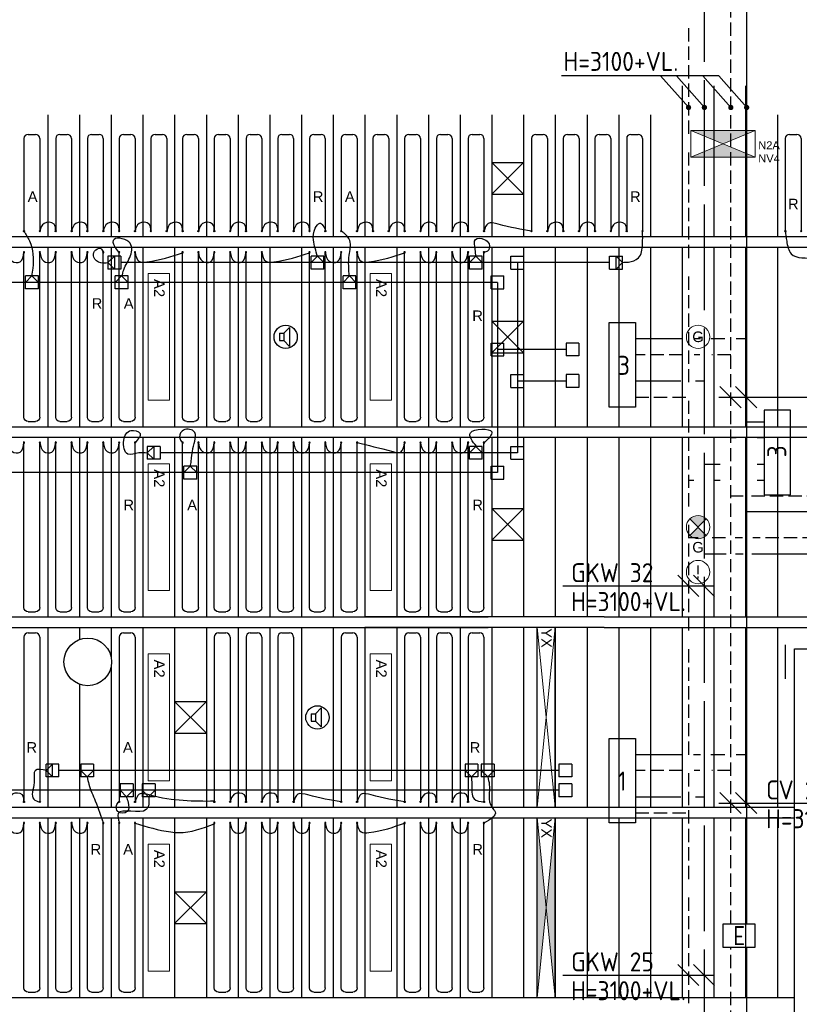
# Model space of a CAD drawing. Extents: x 51386 to 237147, y -567529 to -237881.
# Tile 11 of 16: x 116726 to 124099, y -258953 to -249638. Entities that reach past the tile are written whole.
import ezdxf

# ---------------------------------------------------------------- set-up
doc = ezdxf.new("R2010")
doc.units = 0
doc.header["$LTSCALE"] = 25
for name, pattern in [('2322105', [47, 40, -7]), ('2322106', [47, 5, -2, 5, -2, 5, -2, 5, -2, 5, -2, 5, -7]), ('2322107', [2000, 1000, 1000]), ('2322108', [7, 5, -2])]:
    doc.linetypes.add(name, pattern=pattern)
for name, color, linetype in [('60', 7, 'CONTINUOUS'), ('60-CV', 3, 'CONTINUOUS'), ('BALKEN', 7, 'CONTINUOUS'), ('KP-bandraster', 5, 'CONTINUOUS'), ('KP-koppelingen', 6, 'CONTINUOUS'), ('KP-leidingen(aanvoer)', 5, 'CONTINUOUS'), ('KP-leidingen(retour)', 1, 'CONTINUOUS'), ('KP-Lucht aanvoer', 6, 'CONTINUOUS'), ('KP-Melders', 3, 'CONTINUOUS'), ('KP-panelen', 1, 'CONTINUOUS'), ('KP-registers', 4, 'CONTINUOUS'), ('KP-slangen', 7, 'CONTINUOUS'), ('KP-tekst', 7, 'CONTINUOUS'), ('SYM-W', 7, 'CONTINUOUS'), ('WL5501--', 130, 'CONTINUOUS'), ('WL5501--_GKW-A', 4, 'CONTINUOUS'), ('WL5502--', 130, 'CONTINUOUS'), ('WL561---_AANVOER', 10, 'CONTINUOUS'), ('WL561---_RETOUR', 10, 'CONTINUOUS')]:
    doc.layers.add(name, color=color, linetype=linetype)
doc.layers.add('KP-Registers-nieuw', color=3, linetype='CONTINUOUS', lineweight=25)
doc.layers.add('KP-Verlichting', color=2, linetype='CONTINUOUS', lineweight=18)
doc.styles.add('arial', font='ARIAL.TTF')
doc.styles.add('Cofely vet', font='tahomabd.TTF')
doc.styles.add('ISO', font='ISO.SHX')

# ---------------------------------------------------------------- blocks, each defined once
blk = doc.blocks.new('Register A')
at = {"layer": 'KP-registers', "linetype": 'Continuous'}
for p, q in [((90, 225), (1644, 225)), ((50, 115), (50, 185)), ((90, 75), (1644, 75))]:
    blk.add_line(p, q, dxfattribs=at)
for centre in [(1650, 225), (1650, 75)]:
    blk.add_circle(centre, 6, dxfattribs=at)
for centre, start, end in [((90, 185), 90, 180), ((90, 115), 180, 270)]:
    blk.add_arc(centre, 40, start, end, dxfattribs=at)
blk = doc.blocks.new('register kort')
at = {"layer": 'KP-registers', "linetype": 'Continuous'}
for p, q in [((-185, 965.9), (-115, 965.9)), ((-225, 925.9), (-225, 56)), ((-75, 925.9), (-75, 56))]:
    blk.add_line(p, q, dxfattribs=at)
for centre in [(-225, 50), (-75, 50)]:
    blk.add_circle(centre, 6, dxfattribs=at)
for centre, start, end in [((-185, 925.9), 90, 180), ((-115, 925.9), 0, 90)]:
    blk.add_arc(centre, 40, start, end, dxfattribs=at)
blk = doc.blocks.new('A$C707E4CAF')
at = {"layer": 'KP-Verlichting', "linetype": 'Continuous'}
h = blk.add_hatch(color=256, dxfattribs=at)
h.dxf.hatch_style = 1
h.paths.add_polyline_path([(0, 0), (850, -85), (1700, 0)])
h.paths.add_polyline_path([(1700, -170), (850, -85), (0, -170)])
at = {"layer": 'KP-panelen', "linetype": 'Continuous'}
for p, q in [((1700, 0), (0, 0)), ((1700, 0), (0, 0)), ((1700, -170), (0, -170)), ((1700, -170), (0, -170))]:
    blk.add_line(p, q, dxfattribs=at)
at = {"layer": 'KP-Verlichting', "linetype": 'Continuous'}
for p, q in [((0, 0), (1700, -170)), ((0, 0), (1700, -170)), ((0, 0), (0, -170)), ((0, -170), (1700, 0)), ((0, -170), (1700, 0)), ((1700, 0), (1700, -170))]:
    blk.add_line(p, q, dxfattribs=at)
at = {"layer": 'KP-Verlichting', "linetype": 'Continuous', "insert": (99.6, -83.6), "char_height": 100, "attachment_point": 5, "style": 'arial'}
blk.add_mtext('\\A1;YX', dxfattribs=at)

msp = doc.modelspace()

# ---------------------------------------------------------------- hatches: boundary and pattern name
at = {"layer": 'KP-Verlichting', "linetype": 'Continuous'}
h = msp.add_hatch(color=256, dxfattribs=at)
h.paths.add_polyline_path([(123072.3, -250687.2), (123377, -250812.8), (123681.7, -250687.2)])
h.paths.add_polyline_path([(123681.7, -250938.5), (123377, -250812.8), (123072.3, -250938.5)])
h = msp.add_hatch(color=256, dxfattribs=at)
h.paths.add_polyline_path([(123063.4, -254360.9), (123141.1, -254438.7), (123218.9, -254360.9, 0.414214)])
h.paths.add_polyline_path([(123063.4, -254516.4, 0.414214), (123218.9, -254516.4), (123141.1, -254438.7)])

# ---------------------------------------------------------------- linework, layer by layer
at = {"layer": '60-CV', "color": 7}
for p, q in [((123337, -250169.3), (121850.2, -250169.3)), ((123052.8, -250469.3), (122786.8, -250169.3)), ((123203, -250469.3), (122937, -250169.3)), ((123452.8, -250469.3), (123186.8, -250169.3)), ((123603, -250469.3), (123337, -250169.3))]:
    msp.add_line(p, q, dxfattribs=at)
at = {"layer": '60-CV', "color": 7, "const_width": 25}
for points in [[(123038.7, -250468.4, 1), (123063.7, -250468.4, 1)], [(123188.9, -250468.4, 1), (123213.9, -250468.4, 1)], [(123438.7, -250468.4, 1), (123463.7, -250468.4, 1)], [(123588.9, -250468.4, 1), (123613.9, -250468.4, 1)]]:
    msp.add_lwpolyline(points, format="xyb", close=True, dxfattribs=at)
at = {"layer": '60-CV', "color": 2, "linetype": 'Continuous'}
msp.add_lwpolyline([(123679, -258191), (123679, -258414.9), (123379, -258414.9), (123379, -258191)], close=True, dxfattribs=at)
at = {"layer": 'BALKEN'}
msp.add_line((123969.6, -255873.7), (123969.6, -255553.7), dxfattribs=at)
at = {"layer": 'KP-bandraster', "linetype": 'Continuous'}
for p, q in [((114429.6, -251688.7), (130621.4, -251688.7)), ((114429.6, -251788.7), (130660.5, -251788.7)), ((114429.6, -253488.7), (131232.3, -253488.7)), ((114429.6, -253588.7), (131260.6, -253588.7)), ((114429.6, -255288.7), (121154.9, -255288.7)), ((122254.8, -255288.7), (119991.1, -255288.7)), ((122254.8, -255288.7), (131658.2, -255288.7)), ((114429.6, -255388.7), (121154.8, -255388.7)), ((122254.8, -255388.7), (119991.1, -255388.7)), ((122254.8, -255388.7), (131676.7, -255388.7)), ((124054.8, -262288.7), (124054.8, -255588.7)), ((124054.8, -255588.7), (127251.2, -255588.7)), ((114429.6, -257088.7), (121154.8, -257088.7)), ((121154.8, -257088.7), (122254.7, -257088.7)), ((122254.7, -257088.7), (124054.8, -257088.7)), ((114429.6, -257188.7), (121154.8, -257188.7)), ((121154.8, -257188.7), (122254.7, -257188.7)), ((122254.7, -257188.7), (124054.8, -257188.7)), ((114429.6, -258888.7), (121154.8, -258888.7)), ((121154.8, -258888.7), (122254.6, -258888.7)), ((122254.6, -258888.7), (124054.8, -258888.7))]:
    msp.add_line(p, q, dxfattribs=at)
msp.add_circle((117369.6, -255713.7), 225, dxfattribs=at)
at = {"layer": 'KP-koppelingen', "linetype": 'Continuous'}
for p, q in [((117682.3, -251875.2), (117560.7, -251875.2)), ((117560.7, -251875.2), (117560.7, -251996.8)), ((117560.7, -251936), (117621.5, -251875.2)), ((117621.5, -251875.2), (117621.5, -251996.8)), ((117682.3, -251875.2), (117682.3, -251996.9)), ((119480.9, -251997), (119481, -251875.4)), ((119480.9, -251936.2), (119541.8, -251875.4)), ((119602.6, -251875.4), (119481, -251875.4)), ((119541.8, -251875.4), (119602.6, -251936.2)), ((119602.6, -251997), (119602.6, -251875.4)), ((120978.4, -251997), (120978.5, -251875.4)), ((121100.1, -251875.4), (120978.5, -251875.4)), ((120978.5, -251936.2), (121039.3, -251875.4)), ((121039.3, -251875.4), (121100.1, -251936.2)), ((121100.1, -251997), (121100.1, -251875.4)), ((121371.5, -251997.1), (121371.5, -251875.4)), ((121371.5, -251875.4), (121493.1, -251875.4)), ((121493.1, -251997.1), (121493.1, -251875.4)), ((122304.6, -251997), (122304.6, -251875.4)), ((122304.6, -251875.4), (122426.3, -251875.4)), ((122365.5, -251997), (122365.5, -251875.4)), ((122365.5, -251875.4), (122426.3, -251936.2)), ((122426.3, -251997), (122426.3, -251875.4)), ((117621.5, -251996.8), (117560.7, -251936)), ((119602.6, -251936.2), (119480.9, -251936.2)), ((121100.1, -251936.2), (120978.5, -251936.2)), ((122426.3, -251936.2), (122365.5, -251997)), ((116780.8, -252184.1), (116780.9, -252062.5)), ((116902.5, -252062.5), (116780.9, -252062.5)), ((116780.9, -252123.3), (116841.7, -252062.5)), ((116841.7, -252062.5), (116902.5, -252123.3)), ((116902.5, -252184.1), (116902.5, -252062.5)), ((117682.3, -251996.9), (117560.7, -251996.8)), ((117628.6, -252184.1), (117628.6, -252062.5)), ((117750.2, -252062.5), (117628.6, -252062.5)), ((117628.6, -252123.3), (117689.4, -252062.5)), ((117689.4, -252062.5), (117750.2, -252123.3)), ((117750.2, -252184.1), (117750.2, -252062.5)), ((119602.6, -251997), (119480.9, -251997)), ((119783.4, -252184.1), (119783.4, -252062.5)), ((119905.1, -252062.5), (119783.4, -252062.5)), ((119783.4, -252123.3), (119844.2, -252062.5)), ((119844.2, -252062.5), (119905, -252123.3)), ((119905, -252184.1), (119905.1, -252062.5)), ((121100.1, -251997), (120978.4, -251997)), ((121184.3, -252184.2), (121184.3, -252062.6)), ((121184.3, -252062.6), (121305.9, -252062.6)), ((121305.9, -252184.2), (121305.9, -252062.6)), ((121371.5, -251997.1), (121493.1, -251997.1)), ((122304.6, -251997), (122426.3, -251997)), ((116902.5, -252123.3), (116780.9, -252123.3)), ((117750.2, -252123.3), (117628.6, -252123.3)), ((119905, -252123.3), (119783.4, -252123.3)), ((116902.5, -252184.1), (116780.8, -252184.1)), ((117750.2, -252184.1), (117628.6, -252184.1)), ((119905, -252184.1), (119783.4, -252184.1)), ((121184.3, -252184.2), (121305.9, -252184.2)), ((121184.2, -252818.6), (121184.2, -252696.9)), ((121184.2, -252696.9), (121305.9, -252696.9)), ((121305.9, -252818.6), (121305.9, -252696.9)), ((122014.3, -252697), (121892.7, -252697)), ((121892.7, -252697), (121892.7, -252818.6)), ((122014.3, -252697), (122014.3, -252818.6)), ((121184.2, -252818.6), (121305.9, -252818.6)), ((122014.3, -252818.6), (121892.7, -252818.6)), ((121371.4, -253117.7), (121371.4, -252996.1)), ((121371.4, -252996.1), (121493, -252996.1)), ((121493, -253117.7), (121493, -252996.1)), ((122014.3, -252996.1), (121892.7, -252996.1)), ((121892.7, -252996.1), (121892.7, -253117.7)), ((122014.3, -252996.1), (122014.3, -253117.7)), ((121371.4, -253117.7), (121493, -253117.7)), ((122014.3, -253117.7), (121892.7, -253117.7)), ((118053.5, -253675.1), (117931.9, -253675.1)), ((117931.9, -253675.1), (117931.9, -253796.7)), ((117931.9, -253735.9), (117992.7, -253675.1)), ((117992.7, -253796.7), (117931.9, -253735.9)), ((117992.7, -253675.1), (117992.7, -253796.7)), ((118053.5, -253675.1), (118053.5, -253796.7)), ((120978.5, -253797), (120978.5, -253675.4)), ((121100.2, -253675.4), (120978.5, -253675.4)), ((120978.5, -253736.2), (121039.4, -253675.4)), ((121100.2, -253736.2), (120978.5, -253736.2)), ((121039.4, -253675.4), (121100.2, -253736.2)), ((121100.2, -253797), (121100.2, -253675.4)), ((121371.3, -253797.1), (121371.3, -253675.4)), ((121371.3, -253675.4), (121492.9, -253675.4)), ((121492.9, -253797.1), (121492.9, -253675.4)), ((118053.5, -253796.7), (117931.9, -253796.7)), ((121100.2, -253797), (120978.5, -253797)), ((121371.3, -253797.1), (121492.9, -253797.1)), ((118278.5, -253983.9), (118278.5, -253862.3)), ((118400.2, -253862.3), (118278.5, -253862.3)), ((118278.5, -253923.1), (118339.4, -253862.3)), ((118400.2, -253923.1), (118278.5, -253923.1)), ((118339.4, -253862.3), (118400.2, -253923.1)), ((118400.2, -253984), (118400.2, -253862.3)), ((121184.1, -253984.2), (121184.1, -253862.6)), ((121184.1, -253862.6), (121305.7, -253862.6)), ((121305.7, -253984.2), (121305.7, -253862.6)), ((118400.2, -253984), (118278.5, -253983.9)), ((121184.1, -253984.2), (121305.7, -253984.2)), ((117096.3, -256680.5), (116974.7, -256680.5)), ((116974.7, -256802.2), (116974.7, -256680.5)), ((117035.5, -256680.5), (116974.7, -256741.3)), ((117035.5, -256802.2), (117035.5, -256680.5)), ((117096.3, -256802.2), (117096.3, -256680.5)), ((117424.3, -256680.2), (117302.7, -256680.2)), ((117302.7, -256680.2), (117302.7, -256801.9)), ((117424.3, -256680.2), (117424.3, -256801.9)), ((121059, -256680.5), (120937.3, -256680.5)), ((120937.3, -256680.5), (120937.3, -256802.2)), ((121059, -256680.5), (121059, -256802.2)), ((121212.7, -256680.6), (121091.1, -256680.6)), ((121091.1, -256680.6), (121091.1, -256802.2)), ((121212.7, -256680.6), (121212.7, -256802.2)), ((121947.6, -256680.6), (121826, -256680.6)), ((121826, -256680.6), (121826, -256802.3)), ((121947.6, -256680.6), (121947.6, -256802.3)), ((116974.7, -256741.3), (117035.5, -256802.2)), ((117096.3, -256802.2), (116974.7, -256802.2)), ((117424.3, -256741), (117302.7, -256741)), ((117302.7, -256741), (117363.5, -256801.9)), ((117424.3, -256801.9), (117302.7, -256801.9)), ((117363.5, -256801.9), (117424.3, -256741)), ((121059, -256741.3), (120937.3, -256741.3)), ((120937.3, -256741.3), (120998.2, -256802.2)), ((121059, -256802.2), (120937.3, -256802.2)), ((120998.2, -256802.2), (121059, -256741.3)), ((121212.7, -256741.4), (121091.1, -256741.4)), ((121091.1, -256741.4), (121151.9, -256802.2)), ((121212.7, -256802.2), (121091.1, -256802.2)), ((121151.9, -256802.2), (121212.7, -256741.4)), ((121947.6, -256802.3), (121826, -256802.3)), ((117797.6, -256867.4), (117675.9, -256867.4)), ((117675.9, -256867.4), (117675.9, -256989.1)), ((117797.6, -256867.4), (117797.6, -256989.1)), ((118006, -256867.5), (117884.4, -256867.5)), ((117884.4, -256867.5), (117884.4, -256989.1)), ((118006, -256867.5), (118006, -256989.1)), ((121947.6, -256867.9), (121826, -256867.9)), ((121826, -256867.9), (121826, -256989.5)), ((121947.6, -256867.9), (121947.6, -256989.5)), ((117797.6, -256928.2), (117675.9, -256928.2)), ((117675.9, -256928.2), (117736.7, -256989.1)), ((117797.6, -256989.1), (117675.9, -256989.1)), ((117736.7, -256989.1), (117797.6, -256928.2)), ((118006, -256928.3), (117884.4, -256928.3)), ((117884.4, -256928.3), (117945.2, -256989.1)), ((118006, -256989.1), (117884.4, -256989.1)), ((117945.2, -256989.1), (118006, -256928.3)), ((121947.6, -256989.5), (121826, -256989.5))]:
    msp.add_line(p, q, dxfattribs=at)
at = {"layer": 'KP-leidingen(aanvoer)', "linetype": 'Continuous'}
for p, q in [((121245.1, -252123.4), (115402.9, -252122.8)), ((121245.1, -252123.4), (121244.9, -253923.4)), ((121892.7, -252757.8), (121245.1, -252757.7)), ((121244.9, -253923.4), (115402.9, -253922.8)), ((121826, -256928.7), (115203.8, -256928))]:
    msp.add_line(p, q, dxfattribs=at)
at = {"layer": 'KP-leidingen(retour)', "linetype": 'Continuous'}
for p, q in [((122304.6, -251936.3), (117682.3, -251935.9)), ((121432.3, -251936.2), (121432.1, -253736.2)), ((121892.7, -253056.9), (121432.2, -253056.9)), ((121432.1, -253736.2), (118053.5, -253735.9)), ((121826, -256741.5), (117096.3, -256741))]:
    msp.add_line(p, q, dxfattribs=at)
at = {"layer": 'KP-Lucht aanvoer', "linetype": 'Continuous'}
for p, q in [((121191.1, -250988.5), (121191.1, -251288.5)), ((121191.1, -250988.5), (121491.1, -250988.5)), ((121491.1, -250988.5), (121191.1, -251288.5)), ((121491.1, -251288.5), (121191.1, -250988.5)), ((121491.1, -250988.5), (121491.1, -251288.5)), ((121191.1, -251288.5), (121491.1, -251288.5)), ((121191.1, -252488.6), (121191.1, -252788.6)), ((121191.1, -252488.6), (121491.1, -252488.6)), ((121491.1, -252488.6), (121191.1, -252788.6)), ((121491.1, -252788.6), (121191.1, -252488.6)), ((121491.1, -252488.6), (121491.1, -252788.6)), ((121191.1, -252788.6), (121491.1, -252788.6)), ((121191.1, -254263.6), (121191.1, -254563.6)), ((121191.1, -254263.6), (121491.1, -254263.6)), ((121491.1, -254263.6), (121191.1, -254563.6)), ((121491.1, -254563.6), (121191.1, -254263.6)), ((121491.1, -254263.6), (121491.1, -254563.6)), ((121191.1, -254563.6), (121491.1, -254563.6)), ((118191.1, -256088.6), (118191.1, -256388.6)), ((118191.1, -256088.6), (118491.1, -256088.6)), ((118491.1, -256088.6), (118191.1, -256388.6)), ((118491.1, -256388.6), (118191.1, -256088.6)), ((118491.1, -256088.6), (118491.1, -256388.6)), ((118191.1, -256388.6), (118491.1, -256388.6)), ((118191.1, -257888.5), (118191.1, -258188.5)), ((118191.1, -257888.5), (118491.1, -257888.5)), ((118491.1, -257888.5), (118191.1, -258188.5)), ((118491.1, -258188.5), (118191.1, -257888.5)), ((118491.1, -257888.5), (118491.1, -258188.5)), ((118191.1, -258188.5), (118491.1, -258188.5))]:
    msp.add_line(p, q, dxfattribs=at)
at = {"layer": 'KP-Melders', "linetype": 'Continuous'}
for p, q in [((119181.2, -252604.2), (119224.3, -252604.2)), ((119181.2, -252604.2), (119181.2, -252674.2)), ((119224.3, -252604.2), (119276.3, -252548.9)), ((119224.3, -252604.2), (119224.3, -252674.2)), ((119276.3, -252548.9), (119276.3, -252729.6)), ((119181.2, -252674.2), (119224.3, -252674.2)), ((119181.2, -252674.2), (119224.3, -252674.2)), ((119224.3, -252674.2), (119276.3, -252729.6)), ((119524.3, -256204.4), (119576.3, -256149)), ((119576.3, -256149), (119576.3, -256329.7)), ((119481.2, -256204.4), (119524.3, -256204.4)), ((119481.2, -256204.4), (119481.2, -256274.4)), ((119524.3, -256204.4), (119524.3, -256274.4)), ((119481.2, -256274.4), (119524.3, -256274.4)), ((119481.2, -256274.4), (119524.3, -256274.4)), ((119524.3, -256274.4), (119576.3, -256329.7))]:
    msp.add_line(p, q, dxfattribs=at)
for centre in [(119241.1, -252638.7), (119541.1, -256238.8)]:
    msp.add_circle(centre, 110, dxfattribs=at)
at = {"layer": 'KP-panelen', "linetype": 'Continuous'}
for p, q in [((122991.1, -250263.7), (122991.1, -251688.7)), ((123291.1, -250263.7), (123291.1, -251688.7)), ((123591.1, -250263.7), (123591.1, -251688.7)), ((116991.1, -250538.7), (116991.1, -251688.7)), ((117291.1, -250538.7), (117291.1, -251688.7)), ((117591.1, -250538.7), (117591.1, -251688.7)), ((117891.1, -250538.7), (117891.1, -251688.7)), ((118191.1, -250538.7), (118191.1, -251688.7)), ((118491.1, -250538.7), (118491.1, -251688.7)), ((118791.1, -250538.7), (118791.1, -251688.7)), ((119091.1, -250538.7), (119091.1, -251688.7)), ((119391.1, -250538.7), (119391.1, -251688.7)), ((119691.1, -250538.7), (119691.1, -251688.7)), ((119991.1, -250538.7), (119991.1, -251688.7)), ((120291.1, -250538.7), (120291.1, -251688.7)), ((120591.1, -250538.7), (120591.1, -251688.7)), ((120891.1, -250538.7), (120891.1, -251688.7)), ((121191.1, -250538.7), (121191.1, -251688.7)), ((121491.1, -250538.7), (121491.1, -251688.7)), ((121791.1, -250538.7), (121791.1, -251688.7)), ((122091.1, -250538.7), (122091.1, -251688.7)), ((122391.1, -250538.7), (122391.1, -251688.7)), ((122691.1, -250538.7), (122691.1, -251688.7)), ((123891.1, -250538.7), (123891.1, -251688.7)), ((116991.1, -251788.7), (116991.1, -253488.7)), ((117291.1, -251788.7), (117291.1, -253488.7)), ((117591.1, -251788.7), (117591.1, -253488.7)), ((117891.1, -251788.7), (117891.1, -253488.7)), ((118191.1, -251788.7), (118191.1, -253488.7)), ((118491.1, -251788.7), (118491.1, -253488.7)), ((118791.1, -251788.7), (118791.1, -253488.7)), ((119091.1, -251788.7), (119091.1, -253488.7)), ((119391.1, -251788.7), (119391.1, -253488.7)), ((119691.1, -251788.7), (119691.1, -253488.7)), ((119991.1, -251788.7), (119991.1, -253488.7)), ((120291.1, -251788.7), (120291.1, -253488.7)), ((120591.1, -251788.7), (120591.1, -253488.7)), ((120891.1, -251788.7), (120891.1, -253488.7)), ((121191.1, -251788.7), (121191.1, -253488.7)), ((121491.1, -251788.7), (121491.1, -253488.7)), ((121791.1, -251788.7), (121791.1, -253488.7)), ((122091.1, -251788.7), (122091.1, -253488.7)), ((122391.1, -251788.7), (122391.1, -253488.7)), ((122691.1, -251788.7), (122691.1, -253488.7)), ((122991.1, -251788.7), (122991.1, -253488.7)), ((123291.1, -251788.7), (123291.1, -253488.7)), ((123291.1, -251788.7), (123291.1, -253488.7)), ((123591.1, -251788.7), (123591.1, -253488.7)), ((123891.1, -251788.7), (123891.1, -253488.7)), ((116991.1, -253588.7), (116991.1, -255288.7)), ((117291.1, -253588.7), (117291.1, -255288.7)), ((117591.1, -253588.7), (117591.1, -255288.7)), ((117891.1, -253588.7), (117891.1, -255288.7)), ((118191.1, -253588.7), (118191.1, -255288.7)), ((118491.1, -253588.7), (118491.1, -255288.7)), ((118791.1, -253588.7), (118791.1, -255288.7)), ((119091.1, -253588.7), (119091.1, -255288.7)), ((119391.1, -253588.7), (119391.1, -255288.7)), ((119691.1, -253588.7), (119691.1, -255288.7)), ((119991.1, -253588.7), (119991.1, -255288.7)), ((120291.1, -253588.7), (120291.1, -255288.7)), ((120591.1, -253588.7), (120591.1, -255288.7)), ((120891.1, -253588.7), (120891.1, -255288.7)), ((121191.1, -253588.7), (121191.1, -255288.7)), ((121491.1, -253588.7), (121491.1, -255288.7)), ((121791.1, -253588.7), (121791.1, -255288.7)), ((122091.1, -253588.7), (122091.1, -255288.7)), ((122391.1, -253588.7), (122391.1, -255288.7)), ((122691.1, -253588.7), (122691.1, -255288.7)), ((122991.1, -253588.7), (122991.1, -255288.7)), ((123291.1, -253588.7), (123291.1, -255288.7)), ((123291.1, -253588.7), (123291.1, -255288.7)), ((123591.1, -253588.7), (123591.1, -255288.7)), ((123891.1, -253588.7), (123891.1, -255288.7)), ((116991.1, -255388.7), (116991.1, -257088.7)), ((117291.1, -255388.7), (117291.1, -255502.8)), ((117591.1, -255388.7), (117591.1, -255674)), ((117891.1, -255388.7), (117891.1, -257088.7)), ((118191.1, -255388.7), (118191.1, -257088.7)), ((118491.1, -255388.7), (118491.1, -257088.7)), ((118791.1, -255388.7), (118791.1, -257088.7)), ((119091.1, -255388.7), (119091.1, -257088.7)), ((119391.1, -255388.7), (119391.1, -257088.7)), ((119691.1, -255388.7), (119691.1, -257088.7)), ((119991.1, -255388.7), (119991.1, -257088.7)), ((120291.1, -255388.7), (120291.1, -257088.7)), ((120591.1, -255388.7), (120591.1, -257088.7)), ((120891.1, -255388.7), (120891.1, -257088.7)), ((121191.1, -255388.7), (121191.1, -257088.7)), ((121491.1, -255388.7), (121491.1, -257088.7)), ((121621.1, -257088.7), (121621.1, -255388.7)), ((121621.1, -257088.7), (121621.1, -255388.7)), ((121791.1, -255388.7), (121791.1, -257088.7)), ((121791.1, -257088.7), (121791.1, -255388.7)), ((121791.1, -257088.7), (121791.1, -255388.7)), ((122091.1, -255388.7), (122091.1, -257088.7)), ((122391.1, -255388.7), (122391.1, -257088.7)), ((122691.1, -255388.7), (122691.1, -257088.7)), ((122991.1, -255388.7), (122991.1, -257088.7)), ((123291.1, -255388.7), (123291.1, -257088.7)), ((123291.1, -255388.7), (123291.1, -257088.7)), ((123591.1, -255388.7), (123591.1, -257088.7)), ((123891.1, -255388.7), (123891.1, -257088.7)), ((117591.1, -255753.3), (117591.1, -257088.7)), ((117291.1, -255924.5), (117291.1, -257088.7)), ((116991.1, -257188.7), (116991.1, -258888.7)), ((117291.1, -257188.7), (117291.1, -258888.7)), ((117591.1, -257188.7), (117591.1, -258888.7)), ((117891.1, -257188.7), (117891.1, -258888.7)), ((118191.1, -257188.7), (118191.1, -258888.7)), ((118491.1, -257188.7), (118491.1, -258888.7)), ((118791.1, -257188.7), (118791.1, -258888.7)), ((119091.1, -257188.7), (119091.1, -258888.7)), ((119391.1, -257188.7), (119391.1, -258888.7)), ((119691.1, -257188.7), (119691.1, -258888.7)), ((119991.1, -257188.7), (119991.1, -258888.7)), ((120291.1, -257188.7), (120291.1, -258888.7)), ((120591.1, -257188.7), (120591.1, -258888.7)), ((120891.1, -257188.7), (120891.1, -258888.7)), ((121191.1, -257188.7), (121191.1, -258888.7)), ((121491.1, -257188.7), (121491.1, -258888.7)), ((121791.1, -257188.7), (121791.1, -258888.7)), ((121791.1, -257188.7), (121791.1, -258888.7)), ((122091.1, -257188.7), (122091.1, -258888.7)), ((122391.1, -257188.7), (122391.1, -258888.7)), ((122691.1, -257188.7), (122691.1, -258888.7)), ((122991.1, -257188.7), (122991.1, -258888.7)), ((123291.1, -257188.7), (123291.1, -258888.7)), ((123291.1, -257188.7), (123291.1, -258888.7)), ((123591.1, -257188.7), (123591.1, -258888.7)), ((123891.1, -257188.7), (123891.1, -258888.7))]:
    msp.add_line(p, q, dxfattribs=at)
at = {"layer": 'KP-slangen', "linetype": 'Continuous'}
for points in [[(117066.1, -251638.7), (117050.6, -251572.9), (116955.5, -251565.9), (116916.1, -251638.7)], [(117366.1, -251638.7), (117350.6, -251572.9), (117255.5, -251565.9), (117216.1, -251638.7)], [(117666.1, -251638.7), (117650.6, -251572.9), (117555.5, -251565.9), (117516.1, -251638.7)], [(117966.1, -251638.7), (117950.6, -251572.9), (117855.5, -251565.9), (117816.1, -251638.7)], [(118266.1, -251638.7), (118250.6, -251572.9), (118155.5, -251565.9), (118116.1, -251638.7)], [(118566.1, -251638.7), (118550.6, -251572.9), (118455.5, -251565.9), (118416.1, -251638.7)], [(118866.1, -251638.7), (118850.6, -251572.9), (118755.5, -251565.9), (118716.1, -251638.7)], [(119166.1, -251638.7), (119150.6, -251572.9), (119055.5, -251565.9), (119016.1, -251638.7)], [(119466.1, -251638.7), (119450.6, -251572.9), (119355.5, -251565.9), (119316.1, -251638.7)], [(119543.4, -251877.9), (119504.4, -251722.1), (119521.1, -251610.8), (119562.9, -251563.5), (119621.4, -251638.7)], [(120066.1, -251638.7), (120050.6, -251572.9), (119955.5, -251565.9), (119916.1, -251638.7)], [(120366.1, -251638.7), (120350.6, -251572.9), (120255.5, -251565.9), (120216.1, -251638.7)], [(120666.1, -251638.7), (120650.6, -251572.9), (120555.5, -251565.9), (120516.1, -251638.7)], [(120966.1, -251638.7), (120950.6, -251572.9), (120855.5, -251565.9), (120816.1, -251638.7)], [(121566.1, -251638.7), (121250.6, -251572.9), (121155.5, -251565.9), (121116.1, -251638.7)], [(121866.1, -251638.7), (121850.6, -251572.9), (121755.5, -251565.9), (121716.1, -251638.7)], [(122166.1, -251638.7), (122150.6, -251572.9), (122055.5, -251565.9), (122016.1, -251638.7)], [(122466.1, -251638.7), (122450.6, -251572.9), (122355.5, -251565.9), (122316.1, -251638.7)], [(116765.4, -251641.4), (116818.3, -251730.4), (116848.9, -251989.2), (116837.8, -252064.3)], [(117693.1, -252067.1), (117709.8, -252003.1), (117773.8, -251869.5), (117757.1, -251738.8), (117609.5, -251727.6), (117631.8, -251800), (117668, -251847.3)], [(119844.1, -252067.1), (119841.3, -251866.8), (119846.9, -251727.7), (119794, -251658.1), (119766.1, -251638.7)], [(121039.1, -251878.1), (121033.5, -251811.3), (121036.3, -251716.7), (121119.8, -251716.7), (121164.3, -251758.5), (121150.4, -251828), (121114.2, -251839.2)], [(122426.8, -251933.7), (122482.4, -251930.9), (122577.1, -251891.9), (122616.1, -251764), (122616.1, -251636)], [(123966.1, -251632.7), (123979.4, -251732.3), (124021.4, -251852.1), (124253.2, -251896), (124411.1, -251936)], [(117562.2, -251939.1), (117492.6, -251939.1), (117425.8, -251886.2), (117434.1, -251827.8), (117492.6, -251802.8), (117514.9, -251838.9)], [(116616.1, -251838.7), (116653.6, -251922.9), (116728.7, -251928.7), (116766.1, -251838.7)], [(116916.1, -251838.7), (116953.6, -251922.9), (117028.7, -251928.7), (117066.1, -251838.7)], [(117216.1, -251838.7), (117253.6, -251922.9), (117328.7, -251928.7), (117366.1, -251838.7)], [(117816.1, -251838.7), (117853.6, -251922.9), (117928.7, -251928.7), (118266.1, -251844.7)], [(118416.1, -251838.7), (118453.6, -251922.9), (118528.7, -251928.7), (118566.1, -251838.7)], [(118716.1, -251838.7), (118753.6, -251922.9), (118828.7, -251928.7), (118866.1, -251838.7)], [(119016.1, -251838.7), (119053.6, -251922.9), (119128.7, -251928.7), (119466.1, -251844.7)], [(119616.1, -251838.7), (119653.6, -251922.9), (119728.7, -251928.7), (119766.1, -251838.7)], [(119916.1, -251838.7), (119953.6, -251922.9), (120028.7, -251928.7), (120366.1, -251844.7)], [(120516.1, -251838.7), (120553.6, -251922.9), (120628.7, -251928.7), (120666.1, -251838.7)], [(120816.1, -251838.7), (120853.6, -251922.9), (120928.7, -251928.7), (120966.1, -251838.7)], [(117933.1, -253738.7), (117852.3, -253736), (117749.3, -253747.1), (117710.3, -253616.3), (117777.1, -253524.5), (117863.5, -253552.3), (117816.1, -253641.4)], [(118339.5, -253863.9), (118347.9, -253816.6), (118364.6, -253694.2), (118370.2, -253530.1), (118261.6, -253530.1), (118242.1, -253608), (118264.4, -253638.6)], [(121047.8, -253677.3), (120989.4, -253546.5), (121189.8, -253538.2), (121120.2, -253638.4)], [(116616.1, -253638.7), (116653.6, -253722.9), (116728.7, -253728.7), (116766.1, -253638.7)], [(116916.1, -253638.7), (116953.6, -253722.9), (117028.7, -253728.7), (117066.1, -253638.7)], [(117216.1, -253638.7), (117253.6, -253722.9), (117328.7, -253728.7), (117366.1, -253638.7)], [(117516.1, -253638.7), (117553.6, -253722.9), (117628.7, -253728.7), (117666.1, -253638.7)], [(118416.1, -253638.7), (118453.6, -253722.9), (118528.7, -253728.7), (118566.1, -253638.7)], [(118716.1, -253638.7), (118753.6, -253722.9), (118828.7, -253728.7), (118866.1, -253638.7)], [(119016.1, -253638.7), (119053.6, -253722.9), (119128.7, -253728.7), (119166.1, -253638.7)], [(119316.1, -253638.7), (119353.6, -253722.9), (119428.7, -253728.7), (119466.1, -253638.7)], [(119616.1, -253638.7), (119653.6, -253722.9), (119728.7, -253728.7), (119766.1, -253638.7)], [(119916.1, -253638.7), (120253.6, -253722.9), (120328.7, -253728.7), (120366.1, -253638.7)], [(120516.1, -253638.7), (120553.6, -253722.9), (120628.7, -253728.7), (120666.1, -253638.7)], [(120816.1, -253638.7), (120853.6, -253722.9), (120928.7, -253728.7), (120966.1, -253638.7)], [(116978.8, -256740.6), (116873.6, -256740.6), (116861.9, -256854.6), (116859, -257012.3), (116914.6, -257038.6)], [(117363.5, -256801.9), (117379.4, -256872.1), (117440.6, -257029.8), (117516.6, -257243.1)], [(120997.3, -256800.1), (121001.6, -256866.3), (121023, -257009.3), (121116.9, -257039.1)], [(121151.9, -256802.2), (121166.9, -256872.7), (121191.1, -257088.7), (121221.6, -257130.9), (121114.8, -257239.7)], [(116766.1, -257038.7), (116750.6, -256972.9), (116655.5, -256965.9), (116616.1, -257038.7)], [(117733.7, -256989), (117751.3, -257044.5), (117742.5, -257129.2), (117654.8, -257129.2), (117640.2, -257073.7), (117666.5, -257035.7)], [(117947.1, -256989.1), (117923.2, -257111.6), (117656.9, -257149.6), (117668.6, -257237.3)], [(118566.1, -257032.7), (117950.6, -256972.9), (117855.5, -256965.9), (117816.1, -257038.7)], [(118866.1, -257038.7), (118850.6, -256972.9), (118755.5, -256965.9), (118716.1, -257038.7)], [(119166.1, -257038.7), (119150.6, -256972.9), (119055.5, -256965.9), (119016.1, -257038.7)], [(119766.1, -257038.7), (119450.6, -256972.9), (119355.5, -256965.9), (119316.1, -257038.7)], [(120366.1, -257038.7), (120050.6, -256972.9), (119955.5, -256965.9), (119916.1, -257038.7)], [(120666.1, -257038.7), (120650.6, -256972.9), (120555.5, -256965.9), (120516.1, -257038.7)], [(120966.1, -257038.7), (120950.6, -256972.9), (120855.5, -256965.9), (120816.1, -257038.7)], [(116616.1, -257238.7), (116653.6, -257322.9), (116728.7, -257328.7), (116766.1, -257238.7)], [(116916.1, -257238.7), (116953.6, -257322.9), (117028.7, -257328.7), (117066.1, -257238.7)], [(117216.1, -257238.7), (117253.6, -257322.9), (117328.7, -257328.7), (117366.1, -257238.7)], [(117816.1, -257238.7), (118153.6, -257322.9), (118228.7, -257328.7), (118566.1, -257244.7)], [(118716.1, -257238.7), (118753.6, -257322.9), (118828.7, -257328.7), (118866.1, -257238.7)], [(119016.1, -257238.7), (119053.6, -257322.9), (119128.7, -257328.7), (119166.1, -257238.7)], [(119316.1, -257238.7), (119353.6, -257322.9), (119428.7, -257328.7), (119466.1, -257238.7)], [(119616.1, -257238.7), (119653.6, -257322.9), (119728.7, -257328.7), (119766.1, -257238.7)], [(119916.1, -257238.7), (119953.6, -257322.9), (120028.7, -257328.7), (120366.1, -257238.7)], [(120516.1, -257238.7), (120553.6, -257322.9), (120628.7, -257328.7), (120666.1, -257238.7)], [(120816.1, -257238.7), (120853.6, -257322.9), (120928.7, -257328.7), (120966.1, -257238.7)]]:
    msp.add_spline(points, degree=3, dxfattribs=at)
at = {"layer": 'KP-Verlichting', "linetype": 'Continuous'}
for p, q in [((123072.3, -250687.2), (123681.7, -250687.2)), ((123072.3, -250938.5), (123072.3, -250687.2)), ((123072.3, -250938.5), (123681.7, -250687.2)), ((123072.3, -250687.2), (123681.7, -250938.5)), ((123681.7, -250687.2), (123681.7, -250938.5)), ((123681.7, -250938.5), (123072.3, -250938.5)), ((117941.1, -252038.7), (117941.1, -253238.7)), ((118141.1, -252038.7), (117941.1, -252038.7)), ((118141.1, -252038.7), (118141.1, -253238.7)), ((120041.1, -252038.7), (120041.1, -253238.7)), ((120241.1, -252038.7), (120041.1, -252038.7)), ((120241.1, -252038.7), (120241.1, -253238.7)), ((118141.1, -253238.7), (117941.1, -253238.7)), ((120241.1, -253238.7), (120041.1, -253238.7)), ((117941.1, -253838.7), (117941.1, -255038.7)), ((118141.1, -253838.7), (117941.1, -253838.7)), ((118141.1, -253838.7), (118141.1, -255038.7)), ((120041.1, -253838.7), (120041.1, -255038.7)), ((120241.1, -253838.7), (120041.1, -253838.7)), ((120241.1, -253838.7), (120241.1, -255038.7)), ((123218.9, -254516.4), (123063.4, -254360.9)), ((123063.4, -254516.4), (123218.9, -254360.9)), ((118141.1, -255038.7), (117941.1, -255038.7)), ((120241.1, -255038.7), (120041.1, -255038.7)), ((121621.1, -255388.7), (121791.1, -257088.7)), ((121791.1, -255388.7), (121621.1, -257088.7)), ((121621.1, -255388.7), (121791.1, -257088.7)), ((121791.1, -255388.7), (121621.1, -257088.7)), ((121791.1, -255388.7), (121621.1, -255388.7)), ((117941.1, -255638.8), (117941.1, -256838.8)), ((118141.1, -255638.8), (117941.1, -255638.8)), ((118141.1, -255638.8), (118141.1, -256838.8)), ((120041.1, -255638.8), (120041.1, -256838.8)), ((120241.1, -255638.8), (120041.1, -255638.8)), ((120241.1, -255638.8), (120241.1, -256838.8)), ((118141.1, -256838.8), (117941.1, -256838.8)), ((120241.1, -256838.8), (120041.1, -256838.8)), ((121791.1, -257088.7), (121621.1, -257088.7)), ((117941.1, -257438.7), (117941.1, -258638.7)), ((118141.1, -257438.7), (117941.1, -257438.7)), ((118141.1, -257438.7), (118141.1, -258638.7)), ((120041.1, -257438.7), (120041.1, -258638.7)), ((120241.1, -257438.7), (120041.1, -257438.7)), ((120241.1, -257438.7), (120241.1, -258638.7)), ((118141.1, -258638.7), (117941.1, -258638.7)), ((120241.1, -258638.7), (120041.1, -258638.7))]:
    msp.add_line(p, q, dxfattribs=at)
for centre in [(123141.1, -252638.7), (123141.1, -254438.7), (123141.1, -254863.7)]:
    msp.add_circle(centre, 110, dxfattribs=at)
at = {"layer": 'SYM-W', "color": 2, "linetype": 'Continuous'}
for points in [[(122549.2, -252504), (122549.2, -253304), (122299.2, -253304), (122299.2, -252504)], [(123765.5, -253332.8), (123765.5, -254132.8), (124015.5, -254132.8), (124015.5, -253332.8)], [(122549.2, -256437.6), (122549.2, -257237.6), (122299.2, -257237.6), (122299.2, -256437.6)]]:
    msp.add_lwpolyline(points, close=True, dxfattribs=at)
at = {"layer": 'WL5501--', "linetype": '2322105'}
for p, q in [((123201.5, -266485.4), (123201.5, -246043)), ((122978.9, -253058.5), (122549.2, -253058.5)), ((123201.5, -253058.5), (123117.9, -253058.5)), ((123201.5, -253843.3), (123351.5, -253843.3)), ((123701.5, -253843.3), (123765.5, -253843.3)), ((123201.5, -254691.2), (123408.7, -254691.2)), ((123496.4, -254691.2), (123568.3, -254691.2)), ((123649.7, -254691.2), (130329, -254691.2)), ((122978.9, -256992.1), (122549.2, -256992.1)), ((123201.5, -256992.1), (123117.9, -256992.1))]:
    msp.add_line(p, q, dxfattribs=at)
at = {"layer": 'WL5501--_GKW-A', "color": 7}
for p, q in [((123548.8, -253309.4), (123348.8, -253109.4)), ((123696.9, -253309.4), (123496.9, -253109.4)), ((123337.7, -253209.4), (125684, -253209.4)), ((123148.8, -255094.8), (122948.8, -254894.8)), ((123296.9, -255094.8), (123096.9, -254894.8)), ((121863.7, -254994.8), (123293.8, -254994.8)), ((123548.8, -257149.2), (123348.8, -256949.2)), ((123696.9, -257149.2), (123496.9, -256949.2)), ((123337.7, -257049.2), (124792.2, -257049.2)), ((123148.8, -258776.4), (122948.8, -258576.4)), ((123296.9, -258776.4), (123096.9, -258576.4)), ((121863.7, -258676.4), (123293.8, -258676.4))]:
    msp.add_line(p, q, dxfattribs=at)
at = {"layer": 'WL5502--', "linetype": '2322106'}
for p, q in [((123051.5, -246193), (123051.5, -266485.4)), ((122549.2, -253208.5), (123051.5, -253208.5)), ((123051.5, -253993.3), (123101.5, -253993.3)), ((123301.5, -253993.3), (123351.5, -253993.3)), ((123701.5, -253993.3), (123765.5, -253993.3)), ((123142.7, -254541.2), (123051.5, -254541.2)), ((123399.4, -254541.2), (123246, -254541.2)), ((123562.1, -254541.2), (123493.2, -254541.2)), ((130479, -254541.2), (123659.1, -254541.2)), ((122549.2, -257142.1), (123051.5, -257142.1))]:
    msp.add_line(p, q, dxfattribs=at)
at = {"layer": 'WL561---_AANVOER', "linetype": '2322107'}
for p, q in [((123601.5, -258191), (123601.5, -246368)), ((122992.1, -252658.5), (122549.2, -252658.5)), ((123164.2, -252658.5), (123098, -252658.5)), ((123395.9, -252658.5), (123263.5, -252658.5)), ((123601.5, -252658.5), (123501.8, -252658.5)), ((123601.5, -253443.3), (123765.5, -253443.3)), ((123601.5, -254292.1), (130729, -254292.1)), ((122992.1, -256592.1), (122549.2, -256592.1)), ((123164.2, -256592.1), (123098, -256592.1)), ((123395.9, -256592.1), (123263.5, -256592.1)), ((123601.5, -256592.1), (123501.8, -256592.1)), ((123601.5, -266485.4), (123601.5, -258414.9))]:
    msp.add_line(p, q, dxfattribs=at)
at = {"layer": 'WL561---_RETOUR', "linetype": '2322108'}
for p, q in [((123451.5, -258191), (123451.5, -246371.9)), ((122992.1, -252808.5), (122549.2, -252808.5)), ((123157.6, -252808.5), (123104.6, -252808.5)), ((123451.5, -252808.5), (123270.1, -252808.5)), ((123501.5, -253593.3), (123451.5, -253593.3)), ((123765.5, -253593.3), (123701.5, -253593.3)), ((123451.5, -254142.1), (123568.3, -254142.1)), ((123646.6, -254142.1), (130879, -254142.1)), ((122992.1, -256742.1), (122549.2, -256742.1)), ((123157.6, -256742.1), (123104.6, -256742.1)), ((123451.5, -256742.1), (123270.1, -256742.1)), ((123451.5, -266485.4), (123451.5, -258414.9))]:
    msp.add_line(p, q, dxfattribs=at)

# ---------------------------------------------------------------- block references
at = {"layer": 'KP-registers', "linetype": 'Continuous'}
for p in [(116991.1, -251688.7), (117291.1, -251688.7), (117591.1, -251688.7), (117891.1, -251688.7), (118191.1, -251688.7), (118491.1, -251688.7), (118791.1, -251688.7), (119091.1, -251688.7), (119391.1, -251688.7), (119691.1, -251688.7), (119991.1, -251688.7), (120291.1, -251688.7), (120591.1, -251688.7), (120891.1, -251688.7), (121191.1, -251688.7), (121791.1, -251688.7), (122091.1, -251688.7), (122391.1, -251688.7), (122691.1, -251688.7), (124191.1, -251688.7)]:
    msp.add_blockref('register kort', p, dxfattribs=at)
at = {"layer": 'KP-registers', "linetype": 'Continuous', "xscale": -1, "rotation": 270}
for p in [(116691.1, -253488.7), (116991.1, -253488.7), (117291.1, -253488.7), (117591.1, -253488.7), (118191.1, -253488.7), (118491.1, -253488.7), (118791.1, -253488.7), (119391.1, -253488.7), (119691.1, -253488.7), (120291.1, -253488.7), (120591.1, -253488.7), (120891.1, -253488.7), (116691.1, -255288.7), (116991.1, -255288.7), (117291.1, -255288.7), (117591.1, -255288.7), (118191.1, -255288.7), (118491.1, -255288.7), (118791.1, -255288.7), (119091.1, -255288.7), (119391.1, -255288.7), (119691.1, -255288.7), (120291.1, -255288.7), (120591.1, -255288.7), (120891.1, -255288.7), (116691.1, -258888.7), (116991.1, -258888.7), (117291.1, -258888.7), (117591.1, -258888.7), (118491.1, -258888.7), (118791.1, -258888.7), (119091.1, -258888.7), (119391.1, -258888.7), (119691.1, -258888.7), (120291.1, -258888.7), (120591.1, -258888.7), (120891.1, -258888.7)]:
    msp.add_blockref('Register A', p, dxfattribs=at)
at = {"layer": 'KP-registers', "linetype": 'Continuous', "rotation": 270}
for p in [(116691.1, -255388.7), (117591.1, -255388.7), (118491.1, -255388.7), (118791.1, -255388.7), (119091.1, -255388.7), (119691.1, -255388.7), (120291.1, -255388.7), (120591.1, -255388.7), (120891.1, -255388.7)]:
    msp.add_blockref('Register A', p, dxfattribs=at)
at = {"layer": 'KP-Registers-nieuw', "linetype": 'Continuous', "rotation": 270}
msp.add_blockref('A$C707E4CAF', (121791.1, -257188.7), dxfattribs=at)

# ---------------------------------------------------------------- texts
at = {"layer": '60', "color": 1, "linetype": 'Continuous', "style": 'ISO'}
for s, p in [('3', (122382.7, -252998.5)), ('1', (122382.7, -256932.2))]:
    msp.add_text(s, height=180, dxfattribs=at).set_placement(p)
msp.add_text('3', height=180, rotation=90, dxfattribs=at).set_placement((123975.8, -253779.1))
at = {"layer": '60-CV', "color": 7, "style": 'ISO'}
for p in [(121868.9, -250122.6), (121940.7, -255233.1), (123784.7, -257287.6), (121940.7, -258914.8)]:
    msp.add_text('H=3100+VL.', height=180, dxfattribs=at).set_placement(p)
at = {"layer": '60-CV', "color": 1, "linetype": 'Continuous', "style": 'ISO', "text_generation_flag": 2}
msp.add_text('E', height=180, rotation=180, dxfattribs=at).set_placement((123472, -258212.5))
at = {"layer": 'KP-tekst', "linetype": 'Continuous', "char_height": 100, "attachment_point": 5, "style": 'arial'}
for s, insert in [('\\A1;A', (116847.9, -251311.7)), ('\\A1;R', (119547.9, -251311.7)), ('\\A1;A', (119847.9, -251311.7)), ('\\A1;R', (122547.9, -251311.7)), ('\\A1;R', (124042, -251381.7)), ('\\A1;R', (117456.5, -252322.7)), ('\\A1;A', (117756.5, -252322.7)), ('\\A1;R', (121056.4, -252439)), ('\\A1;R', (117756.5, -254229)), ('\\A1;A', (118356.5, -254229)), ('\\A1;R', (121056.5, -254229)), ('\\A1;R', (116839.7, -256523)), ('\\A1;A', (117748.4, -256523)), ('\\A1;R', (121031.6, -256523)), ('\\A1;R', (117446.2, -257486.8)), ('\\A1;A', (117750.9, -257486.8)), ('\\A1;R', (121056.5, -257486.8))]:
    msp.add_mtext(s, dxfattribs=dict(at, insert=insert))
at = {"layer": 'KP-Verlichting', "linetype": 'Continuous', "attachment_point": 5}
for s, insert, char_height, style in [('\\A1;N2A\\PNV4', (123812.6, -250888.2), 75, 'arial'), ('\\A1;G', (123141.1, -252638.7), 100, 'arial'), ('\\A1;G', (123141.1, -254629.8), 100, 'arial'), ('\\A1;!', (123141.1, -254863.7), 125, 'Cofely vet')]:
    msp.add_mtext(s, dxfattribs=dict(at, insert=insert, char_height=char_height, style=style))
at = {"layer": 'KP-Verlichting', "linetype": 'Continuous', "char_height": 100, "attachment_point": 5, "rotation": 270, "style": 'arial'}
for s, insert in [('\\A1;A2', (118046.2, -252177.3)), ('\\A1;A2', (120146.2, -252177.3)), ('\\A1;A2', (118046.2, -253977.3)), ('\\A1;A2', (120146.2, -253977.3)), ('\\A1;YX', (121707.5, -255488.2)), ('\\A1;A2', (118046.2, -255777.4)), ('\\A1;A2', (120146.2, -255777.4)), ('\\A1;A2', (118046.2, -257577.3)), ('\\A1;A2', (120146.2, -257577.3))]:
    msp.add_mtext(s, dxfattribs=dict(at, insert=insert))
at = {"layer": 'WL5501--_GKW-A', "color": 7, "style": 'ISO'}
for s, p in [('GKW 32', (121941.1, -254960)), ('CV 25', (123785.1, -257014.5)), ('GKW 25', (121941.1, -258641.7))]:
    msp.add_text(s, height=180, dxfattribs=at).set_placement(p)

doc.saveas('drawing.dxf')
